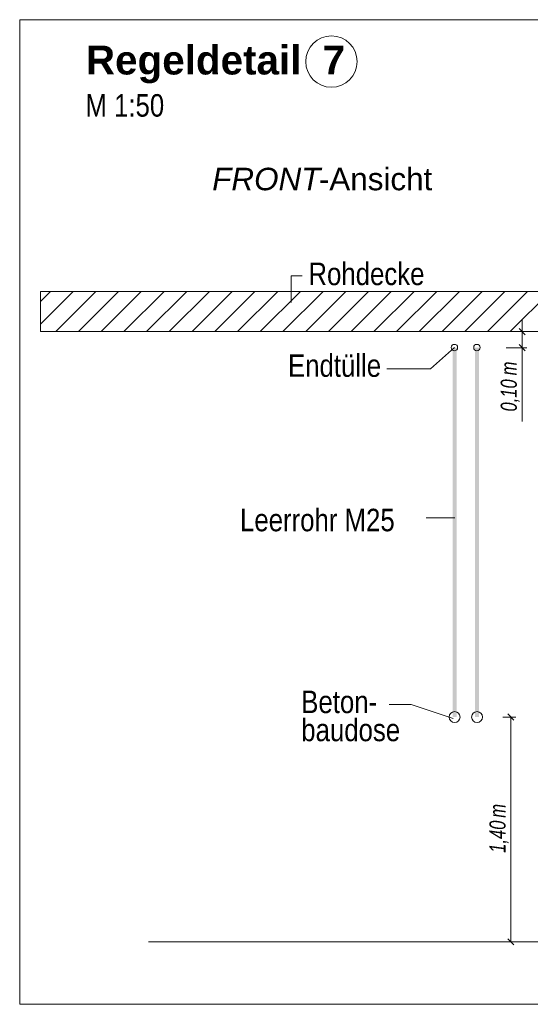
# Model space of a CAD drawing. Extents: x -720 to 300, y 62 to 1162.
# Tile 116 of 256: x 114 to 146, y 715 to 776. Entities that reach past the tile are written whole.
import ezdxf
from ezdxf.lldxf.tags import DXFTag

# ---------------------------------------------------------------- set-up
doc = ezdxf.new("R2010")
doc.units = 0
doc.layers.get('0').update_dxf_attribs({"lineweight": 13})
for name, color, linetype, lineweight, true_color in [('E_Aussparung Bemaßung-A06G942T8I', 5, 'Continuous', 9, 0x0000ff), ('E_Betonbaudose', 1, 'Continuous', 13, 0xff0000), ('E_Detail_Beschriftung', 7, 'Continuous', 13, 0x009900), ('E_Detail_Wandschraffur', 7, 'Continuous', 5, 0xc0c0c0), ('E_Leerrohr Beschriftung', 1, 'Continuous', 9, 0xff0000)]:
    doc.layers.add(name, color=color, linetype=linetype, lineweight=lineweight, true_color=true_color)
doc.layers.add('E_Detail_Linie_Text_Bem', color=7, linetype='Continuous', lineweight=13)
doc.styles.get("Standard").update_dxf_attribs({"font": 'ARIALN.TTF'})
tags = doc.linetypes.add('fein_strichliert', pattern=[4, 1, -2, 1]).pattern_tags.tags
tags[8:9] = [DXFTag(74, 4), DXFTag(75, 0), DXFTag(340, '0'), DXFTag(46, 0.0), DXFTag(50, 0.0), DXFTag(44, 0.0), DXFTag(45, 0.0)]
tags[6:7] = [DXFTag(74, 4), DXFTag(75, 0), DXFTag(340, '0'), DXFTag(46, 0.0), DXFTag(50, 0.0), DXFTag(44, 0.0), DXFTag(45, 0.0)]
tags[4:5] = [DXFTag(74, 4), DXFTag(75, 0), DXFTag(340, '0'), DXFTag(46, 0.0), DXFTag(50, 0.0), DXFTag(44, 0.0), DXFTag(45, 0.0)]
tags = doc.linetypes.add('fein_strichliert-A06G942X8I', pattern=[4, 1, -2, 1]).pattern_tags.tags
tags[8:9] = [DXFTag(74, 4), DXFTag(75, 0), DXFTag(340, '0'), DXFTag(46, 0.0), DXFTag(50, 0.0), DXFTag(44, 0.0), DXFTag(45, 0.0)]
tags[6:7] = [DXFTag(74, 4), DXFTag(75, 0), DXFTag(340, '0'), DXFTag(46, 0.0), DXFTag(50, 0.0), DXFTag(44, 0.0), DXFTag(45, 0.0)]
tags[4:5] = [DXFTag(74, 4), DXFTag(75, 0), DXFTag(340, '0'), DXFTag(46, 0.0), DXFTag(50, 0.0), DXFTag(44, 0.0), DXFTag(45, 0.0)]

# ---------------------------------------------------------------- blocks, each defined once
blk = doc.blocks.new('Referenz-A06G94308I')
at = {"layer": 'E_Aussparung Bemaßung-A06G942T8I', "linetype": 'Continuous', "ltscale": 0.13}
for p, q in [((145.104, 757.578), (145.104, 751.224)), ((145.404, 756.815), (144.104, 756.815)), ((144.914, 757.006), (145.295, 756.624)), ((145.404, 755.815), (144.104, 755.815)), ((144.914, 756.006), (145.295, 755.624)), ((144.704, 732.815), (143.904, 732.815)), ((144.595, 732.624), (144.214, 733.006)), ((144.404, 732.815), (144.404, 718.815)), ((144.704, 718.815), (143.904, 718.815)), ((144.595, 718.624), (144.214, 719.006))]:
    blk.add_line(p, q, dxfattribs=at)
at = {"layer": 'E_Betonbaudose', "linetype": 'Continuous', "ltscale": 0.13}
for centre, radius in [((140.89, 755.824), 0.2), ((142.29, 755.824), 0.2), ((140.9, 732.815), 0.34), ((142.3, 732.815), 0.34)]:
    blk.add_circle(centre, radius, dxfattribs=at)
at = {"layer": 'E_Detail_Linie_Text_Bem', "linetype": 'fein_strichliert-A06G942X8I', "ltscale": 0.65}
for p, q in [((176.608, 776.242), (113.839, 776.242)), ((113.839, 776.242), (113.839, 714.925)), ((113.839, 714.925), (173.582, 714.925))]:
    blk.add_line(p, q, dxfattribs=at)
at = {"layer": 'E_Detail_Linie_Text_Bem', "color": 0, "linetype": 'Continuous', "ltscale": 0.13}
for p, q in [((130.73, 758.635), (130.73, 760.283)), ((130.73, 760.283), (131.416, 760.283)), ((139.403, 754.506), (140.89, 755.824)), ((139.403, 754.506), (136.681, 754.506)), ((139.134, 745.229), (140.919, 745.229)), ((138.198, 733.595), (136.829, 733.595)), ((138.198, 733.595), (140.809, 732.722))]:
    blk.add_line(p, q, dxfattribs=at)
at = {"layer": 'E_Detail_Linie_Text_Bem', "linetype": 'Continuous', "ltscale": 0.13}
for p, q in [((166.456, 759.315), (115.128, 759.315)), ((115.128, 759.315), (115.128, 756.815)), ((115.128, 756.815), (125.521, 756.815)), ((115.128, 756.815), (163.956, 756.815)), ((125.521, 756.815), (166.456, 756.815)), ((121.855, 718.815), (158.868, 718.815))]:
    blk.add_line(p, q, dxfattribs=at)
for points in [[(141.025, 755.815), (141.025, 732.815), (140.775, 755.814), (140.775, 732.815)], [(142.425, 755.815), (142.425, 732.815), (142.175, 755.814), (142.175, 732.815)]]:
    blk.add_solid(points, dxfattribs=at)
at = {"layer": 'E_Detail_Wandschraffur', "linetype": 'fein_strichliert', "ltscale": 0.13}
for p, q in [((115.128, 757.279), (117.164, 759.315)), ((117.492, 756.815), (119.992, 759.315)), ((120.321, 756.815), (122.821, 759.315)), ((123.149, 756.815), (125.649, 759.315)), ((125.977, 756.815), (128.477, 759.315)), ((128.806, 756.815), (131.306, 759.315)), ((131.634, 756.815), (134.134, 759.315)), ((134.463, 756.815), (136.963, 759.315)), ((137.291, 756.815), (139.791, 759.315)), ((140.12, 756.815), (142.62, 759.315)), ((142.948, 756.815), (145.448, 759.315))]:
    blk.add_line(p, q, dxfattribs=at)
at = {"layer": 'E_Detail_Wandschraffur', "linetype": 'ByBlock', "ltscale": 0.13}
for p, q in [((115.128, 758.693), (115.75, 759.315)), ((116.078, 756.815), (118.578, 759.315)), ((118.906, 756.815), (121.406, 759.315)), ((121.735, 756.815), (124.235, 759.315)), ((124.563, 756.815), (127.063, 759.315)), ((127.392, 756.815), (129.892, 759.315)), ((130.22, 756.815), (132.72, 759.315)), ((133.049, 756.815), (135.549, 759.315)), ((135.877, 756.815), (138.377, 759.315)), ((138.705, 756.815), (141.205, 759.315)), ((141.534, 756.815), (144.034, 759.315)), ((144.362, 756.815), (146.862, 759.315))]:
    blk.add_line(p, q, dxfattribs=at)
at = {"layer": 'E_Leerrohr Beschriftung', "linetype": 'Continuous', "ltscale": 0.13}
blk.add_circle((133.238, 773.635), 1.6, dxfattribs=at)
at = {"layer": 'E_Aussparung Bemaßung-A06G942T8I', "linetype": 'Continuous', "ltscale": 0.13, "char_height": 1, "attachment_point": 1, "rotation": 90}
for s, insert in [('{\\W0.9;\\fArial Narrow|b0|i1;m}', (143.771, 754.092)), ('{\\W0.9;\\fArial Narrow|b0|i1;0,10 }', (143.771, 751.839)), ('{\\W0.9;\\fArial Narrow|b0|i1;m}', (143.071, 726.544)), ('{\\W0.9;\\fArial Narrow|b0|i1;1,40 }', (143.071, 724.36))]:
    blk.add_mtext(s, dxfattribs=dict(at, insert=insert))
at = {"layer": 'E_Detail_Beschriftung', "color": 1, "linetype": 'Continuous', "lineweight": 35, "ltscale": 0.35, "true_color": 0xff0000, "char_height": 1.8, "attachment_point": 1}
for s, insert in [('{\\fArial|b1|i0;Regeldetail}', (117.957, 774.63)), ('{\\fArial|b1|i0;7}', (132.685, 774.63))]:
    blk.add_mtext(s, dxfattribs=dict(at, insert=insert))
at = {"layer": 'E_Detail_Beschriftung', "linetype": 'Continuous', "ltscale": 0.13, "char_height": 1.4, "attachment_point": 1}
for s, insert in [('{\\fArial Narrow;M 1:50}', (117.927, 771.605)), ('{\\fArial Narrow;Rohdecke}', (131.806, 761.112)), ('{\\fArial Narrow;Endtülle}', (130.534, 755.401)), ('{\\fArial Narrow;Leerrohr M25}', (127.549, 745.784)), ('{\\fArial Narrow;Beton-}', (131.359, 734.46)), ('{\\fArial Narrow;baudose}', (131.359, 732.71))]:
    blk.add_mtext(s, dxfattribs=dict(at, insert=insert))
at = {"layer": 'E_Detail_Beschriftung', "linetype": 'Continuous', "lineweight": -2, "ltscale": 0.25, "char_height": 1.4, "attachment_point": 1}
for s, insert in [('{\\fArial;-Ansicht}', (132.452, 767.02)), ('{\\fArial|b0|i1;FRONT}', (125.817, 767.02))]:
    blk.add_mtext(s, dxfattribs=dict(at, insert=insert))

msp = doc.modelspace()

# ---------------------------------------------------------------- block references
at = {"color": 8, "lineweight": 25, "ltscale": 0.25, "true_color": 0x808080}
msp.add_blockref('Referenz-A06G94308I', (0, 0), dxfattribs=at)

doc.saveas('drawing.dxf')
